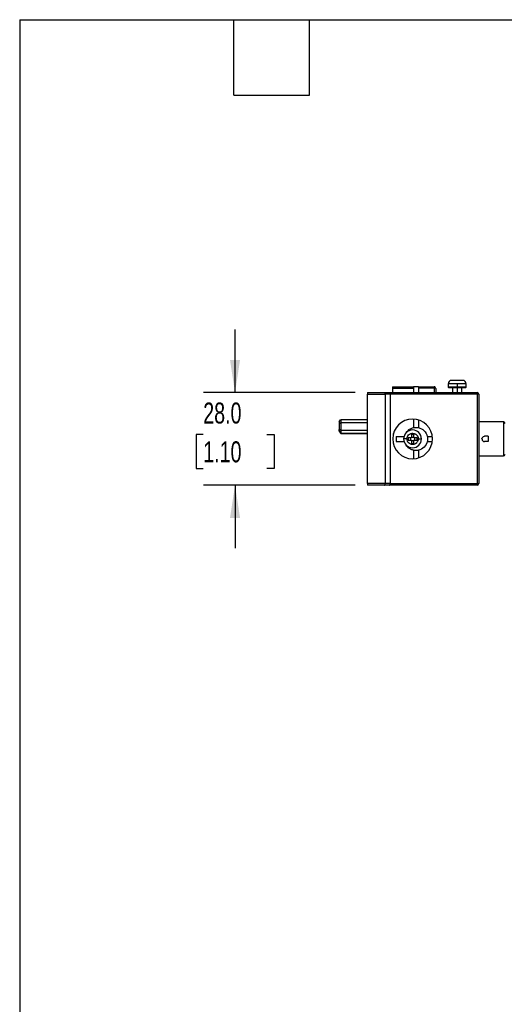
# Model space of a CAD drawing. Header units: millimetres. Extents: x 6 to 273, y 6 to 210.
# Tile 2 of 5: x 6 to 55, y 110 to 210. Entities that reach past the tile are written whole.
import ezdxf

# ---------------------------------------------------------------- set-up
doc = ezdxf.new("R2010")
doc.units = ezdxf.units.MM
doc.layers.add('DIMENSIONS', color=140, linetype='Continuous', lineweight=25)
doc.layers.add('TEXT', color=140, linetype='Continuous', lineweight=25)
doc.styles.add('SLDTEXTSTYLE0', font='TXT', dxfattribs={"width": 0.7})
doc.dimstyles.new('SLDDIMSTYLE3', dxfattribs={"dimtxt": 2.158008, "dimasz": 3.302, "dimexe": 0, "dimexo": 0.0625, "dimgap": 0.539502, "dimtad": 0, "dimtih": 1, "dimtoh": 1, "dimlfac": 3, "dimrnd": 1e-09, "dimzin": 4, "dimdsep": 46, "dimtxsty": 'SLDTEXTSTYLE0', "dimsah": 1, "dimcen": 0.09, "dimadec": 0, "dimazin": 1, "dimtfac": 1, "dimtmove": 0, "dimatfit": 0, "dimfxl": 0, "dimfrac": 2, "dimtolj": 1, "dimtzin": 12, "dimarcsym": 0})

# ---------------------------------------------------------------- blocks, each defined once
blk = doc.blocks.new('_D_10')
at = {"layer": 'DIMENSIONS'}
for p, q in [((28.065, 171.943), (28.065, 178.293)), ((40.167, 171.943), (24.89, 171.943)), ((24.859, 167.732), (24.134, 167.732)), ((24.134, 167.732), (24.134, 164.302)), ((31.272, 167.732), (31.996, 167.732)), ((31.996, 167.732), (31.996, 164.302)), ((24.134, 164.302), (24.859, 164.302)), ((31.996, 164.302), (31.272, 164.302)), ((40.167, 162.609), (24.89, 162.609)), ((28.065, 162.609), (28.065, 156.259))]:
    blk.add_line(p, q, dxfattribs=at)
for points in [[(28.065, 171.943), (28.573, 175.245), (27.557, 175.245)], [(28.065, 162.609), (27.557, 159.307), (28.573, 159.307)]]:
    blk.add_solid(points, dxfattribs=at)
at = {"layer": 'DIMENSIONS', "char_height": 2.1167, "attachment_point": 1, "style": 'SLDTEXTSTYLE0'}
for s, insert in [('28.0', (24.859, 170.944)), ('1.10', (24.859, 167.031))]:
    blk.add_mtext(s, dxfattribs=dict(at, insert=insert))

msp = doc.modelspace()

# ---------------------------------------------------------------- linework, layer by layer
for p, q in [((49.5705, 172.8426), (49.5705, 172.5093)), ((50.4705, 172.8426), (49.5705, 172.8426)), ((50.4705, 173.176), (50.4631, 173.176)), ((50.4705, 172.8426), (50.4705, 172.5093)), ((51.3705, 172.8426), (50.4705, 172.8426)), ((51.3705, 172.5093), (51.3705, 172.8426)), ((41.4372, 171.9426), (41.4372, 171.776)), ((41.4372, 171.9426), (43.1348, 171.9426)), ((41.4372, 171.776), (43.2039, 171.776)), ((41.4372, 162.776), (41.4372, 171.776)), ((43.1348, 171.9426), (43.6348, 171.9426)), ((43.2039, 171.776), (43.2039, 162.776)), ((43.7039, 171.776), (43.2039, 171.776)), ((43.6348, 171.9426), (52.4705, 171.9426)), ((43.7039, 171.776), (43.7039, 162.776)), ((52.4705, 171.776), (43.7039, 171.776)), ((43.9372, 172.5426), (46.0539, 172.5426)), ((43.9372, 172.408), (43.9372, 171.9426)), ((43.9372, 172.408), (46.0539, 172.408)), ((46.5539, 172.5426), (46.0539, 172.5426)), ((46.0539, 172.5426), (46.0539, 171.9426)), ((46.5539, 172.5426), (46.5539, 171.9426)), ((46.5539, 172.5426), (48.1372, 172.5426)), ((48.1372, 172.408), (46.5539, 172.408)), ((48.1372, 172.5426), (48.1372, 172.408)), ((48.1372, 172.408), (48.1372, 171.9426)), ((50.4705, 172.5093), (49.5705, 172.5093)), ((50.0105, 172.4426), (50.0105, 171.9426)), ((50.4705, 172.4426), (50.4632, 172.4426)), ((50.4705, 172.5093), (50.4705, 172.4426)), ((51.3705, 172.5093), (50.4705, 172.5093)), ((51.3039, 172.4426), (50.4705, 172.4426)), ((50.4705, 172.4426), (50.4705, 171.9426)), ((50.9305, 171.9426), (50.9305, 172.4426)), ((52.4705, 171.9426), (52.4705, 171.776)), ((52.4705, 171.776), (52.4705, 162.776)), ((52.6372, 171.776), (52.4705, 171.776)), ((52.6372, 171.776), (52.6372, 162.776)), ((38.5705, 169.0063), (38.6898, 169.1992)), ((38.5705, 169.0063), (38.5705, 168.8396)), ((38.5705, 168.8396), (38.7372, 168.9426)), ((38.5705, 168.8396), (38.5705, 168.2123)), ((41.4372, 169.2142), (38.7264, 169.2142)), ((38.7372, 169.2036), (38.7372, 168.9426)), ((41.4372, 169.2036), (38.7372, 169.2036)), ((38.7372, 168.9426), (38.7372, 168.1093)), ((38.7372, 168.9426), (41.4372, 168.9426)), ((45.4839, 169.2142), (45.4772, 169.2142)), ((46.0539, 169.2742), (46.0539, 168.4426)), ((46.4639, 169.2142), (46.457, 169.2142)), ((46.5539, 169.189), (46.5539, 168.4426)), ((55.1372, 168.9926), (52.6372, 168.9926)), ((55.1372, 168.9926), (55.1372, 165.5593)), ((38.7372, 168.1093), (38.5705, 168.2123)), ((38.5705, 168.0456), (38.5705, 168.2123)), ((38.5705, 168.0456), (38.6898, 167.8527)), ((38.7257, 167.8378), (41.4372, 167.8378)), ((38.7372, 168.1093), (38.7372, 167.8483)), ((41.4372, 168.1093), (38.7372, 168.1093)), ((38.7372, 167.8483), (41.4372, 167.8483)), ((44.051, 167.8378), (44.0512, 167.8378)), ((46.0539, 168.4155), (46.0539, 168.4426)), ((46.0539, 168.4426), (46.5539, 168.4426)), ((46.5539, 168.4426), (46.5539, 168.4155)), ((47.8898, 167.8378), (47.89, 167.8378)), ((44.3035, 167.526), (45.1372, 167.526)), ((44.3035, 167.026), (45.1372, 167.026)), ((45.4039, 167.276), (45.0705, 167.276)), ((45.7872, 167.3926), (45.5205, 167.3926)), ((45.5205, 167.3926), (45.5205, 167.1593)), ((45.5205, 167.1593), (45.7872, 167.1593)), ((45.7872, 167.1593), (45.7872, 167.3926)), ((46.0872, 167.726), (45.8539, 167.726)), ((45.8539, 167.726), (45.8539, 167.4593)), ((45.8539, 167.4593), (46.0872, 167.4593)), ((45.8539, 167.0926), (45.8539, 166.826)), ((46.0872, 167.0926), (45.8539, 167.0926)), ((45.8539, 166.826), (46.0872, 166.826)), ((46.0872, 167.4593), (46.0872, 167.726)), ((46.0872, 166.826), (46.0872, 167.0926)), ((46.4205, 167.3926), (46.1539, 167.3926)), ((46.1539, 167.3926), (46.1539, 167.1593)), ((46.1539, 167.1593), (46.4205, 167.1593)), ((46.4205, 167.1593), (46.4205, 167.3926)), ((46.5372, 167.276), (46.8705, 167.276)), ((47.4434, 167.526), (47.4705, 167.526)), ((47.4705, 167.026), (47.4434, 167.026)), ((47.4705, 167.526), (47.4705, 167.026)), ((47.4705, 167.526), (47.9548, 167.526)), ((47.4705, 167.026), (47.9548, 167.026)), ((53.6039, 167.5426), (53.2372, 167.5426)), ((53.6039, 167.0093), (53.2372, 167.0093)), ((53.6039, 167.5426), (53.6039, 167.0093)), ((46.0539, 166.1093), (46.0539, 166.1364)), ((46.5539, 166.1093), (46.0539, 166.1093)), ((46.0539, 166.1093), (46.0539, 165.2777)), ((46.5539, 166.1364), (46.5539, 166.1093)), ((46.5539, 166.1093), (46.5539, 165.3629)), ((52.6372, 165.5593), (55.1372, 165.5593)), ((41.4372, 162.776), (41.4372, 162.6093)), ((43.2039, 162.776), (41.4372, 162.776)), ((43.1348, 162.6093), (41.4372, 162.6093)), ((43.6348, 162.6093), (43.1348, 162.6093)), ((43.7039, 162.776), (43.2039, 162.776)), ((52.4705, 162.6093), (43.6348, 162.6093)), ((43.7039, 162.776), (52.4705, 162.776)), ((52.4705, 162.776), (52.4705, 162.6093)), ((52.4705, 162.776), (52.6372, 162.776))]:
    msp.add_line(p, q)
for centre, radius, start, end in [((49.9039, 172.8426), 0.3333, 90.004512, 180), ((51.0372, 172.8426), 0.3333, 0, 89.999699), ((48.1372, 172.376), 0.1667, 359.999992, 90), ((49.6372, 172.5093), 0.0667, 180, 270), ((51.3039, 172.5093), 0.0667, 270, 0), ((52.4705, 171.776), 0.1667, 360, 90), ((45.9705, 167.276), 2, 0, 180), ((55.1372, 168.826), 0.1667, 0, 90), ((45.9705, 167.276), 0.9, 0, 180), ((45.9705, 167.276), 0.5667, 89.252659, 90), ((45.9705, 167.276), 2, 180, 0), ((45.9705, 167.276), 0.9, 180, 0), ((45.7872, 167.4593), 0.0667, 270, 0), ((45.7872, 167.0926), 0.0667, 0, 90), ((46.1539, 167.4593), 0.0667, 180, 270), ((46.1539, 167.0926), 0.0667, 90, 180), ((45.9705, 167.276), 0.5667, 269.252659, 270), ((55.1372, 165.726), 0.1667, 270, 0), ((52.4705, 162.776), 0.1667, 270, 0)]:
    msp.add_arc(centre, radius, start, end)
for points, knots in [([(50.4631, 173.176), (50.4047, 173.176), (50.353, 173.176), (50.2656, 173.176), (50.2297, 173.176), (50.1722, 173.176), (50.1504, 173.176), (50.1184, 173.176), (50.1081, 173.176), (50.1015, 173.176), (50.1005, 173.176), (50.0994, 173.176), (50.0968, 173.176), (50.0922, 173.176), (50.0898, 173.176), (50.0773, 173.176), (50.0654, 173.176), (50.0391, 173.176), (50.0247, 173.176), (50.0026, 173.176), (49.9951, 173.176), (49.984, 173.176), (49.9803, 173.176), (49.9758, 173.176), (49.9758, 173.176), (49.9755, 173.176), (49.975, 173.176), (49.9743, 173.176), (49.9693, 173.176), (49.959, 173.176), (49.9433, 173.176), (49.9401, 173.176), (49.936, 173.176), (49.9347, 173.176), (49.9335, 173.176), (49.9327, 173.176), (49.9321, 173.176), (49.9311, 173.176), (49.9271, 173.176), (49.9204, 173.176), (49.9155, 173.176), (49.9112, 173.176), (49.9093, 173.176), (49.9052, 173.176), (49.9038, 173.176), (49.9038, 173.176)], [0, 0, 0, 0, 0.125, 0.125, 0.25, 0.25, 0.375, 0.375, 0.5, 0.5, 0.53125, 0.53125, 0.546875, 0.546875, 0.5625, 0.5625, 0.625, 0.625, 0.6875, 0.6875, 0.71875, 0.71875, 0.734375, 0.734375, 0.7382812, 0.7382812, 0.7421875, 0.75, 0.75, 0.8125, 0.8125, 0.828125, 0.828125, 0.8320312, 0.8339844, 0.8339844, 0.8359375, 0.8359375, 0.84375, 0.875, 0.90625, 0.90625, 0.9375, 0.9375, 1, 1, 1, 1]), ([(51.0372, 173.176), (51.0372, 173.176), (51.0371, 173.176), (51.0369, 173.176), (51.0365, 173.176), (51.0345, 173.176), (51.0288, 173.176), (51.0213, 173.176), (51.0123, 173.176), (51.006, 173.176), (50.9848, 173.176), (50.9676, 173.176), (50.9217, 173.176), (50.8948, 173.176), (50.8626, 173.176), (50.8632, 173.176), (50.8624, 173.176), (50.8619, 173.176), (50.8595, 173.176), (50.857, 173.176), (50.8471, 173.176), (50.837, 173.176), (50.8193, 173.176), (50.818, 173.176), (50.814, 173.176), (50.808, 173.176), (50.7944, 173.176), (50.7833, 173.176), (50.7692, 173.176), (50.7604, 173.176), (50.7441, 173.176), (50.7192, 173.176), (50.6934, 173.176), (50.6671, 173.176), (50.6594, 173.176), (50.6428, 173.176), (50.6176, 173.176), (50.592, 173.176), (50.5737, 173.176), (50.5743, 173.176), (50.574, 173.176), (50.5734, 173.176), (50.5714, 173.176), (50.5686, 173.176), (50.5616, 173.176), (50.5549, 173.176), (50.529, 173.176), (50.5038, 173.176), (50.4705, 173.176)], [0, 0, 0, 0, 0.015625, 0.015625, 0.03125, 0.0625, 0.125, 0.1875, 0.1875, 0.25, 0.25, 0.375, 0.375, 0.5, 0.5, 0.5078125, 0.5078125, 0.515625, 0.515625, 0.53125, 0.53125, 0.5625, 0.5625, 0.5703125, 0.5703125, 0.578125, 0.59375, 0.625, 0.625, 0.65625, 0.65625, 0.6875, 0.75, 0.75, 0.78125, 0.78125, 0.8125, 0.875, 0.875, 0.8789063, 0.8789063, 0.8828125, 0.890625, 0.90625, 0.90625, 0.9375, 0.9375, 1, 1, 1, 1]), ([(43.1348, 171.9426), (43.143, 171.9426), (43.1517, 171.9391), (43.1687, 171.9228), (43.1769, 171.9101), (43.1904, 171.8775), (43.1956, 171.8578), (43.2024, 171.8168), (43.2039, 171.7956), (43.2039, 171.776)], [0, 0, 0, 0, 0.25, 0.25, 0.5, 0.5, 0.75, 0.75, 1, 1, 1, 1]), ([(43.6348, 171.9426), (43.643, 171.9426), (43.6517, 171.9391), (43.6687, 171.9228), (43.6769, 171.9101), (43.6904, 171.8775), (43.6956, 171.8578), (43.7024, 171.8168), (43.7039, 171.7956), (43.7039, 171.776)], [0, 0, 0, 0, 0.25, 0.25, 0.5, 0.5, 0.75, 0.75, 1, 1, 1, 1]), ([(43.9372, 172.5426), (43.9372, 172.5426), (43.9372, 172.529), (43.9372, 172.4804), (43.9372, 172.4456), (43.9372, 172.408)], [0, 0, 0, 0, 0.5, 0.5, 1, 1, 1, 1]), ([(48.3039, 172.376), (48.3039, 172.3844), (48.2859, 172.3927), (48.2242, 172.4046), (48.1808, 172.408), (48.1372, 172.408)], [0, 0, 0, 0, 0.5, 0.5, 1, 1, 1, 1]), ([(48.3039, 172.376), (48.3039, 172.2332), (48.3039, 172.089), (48.3039, 171.9441), (48.3039, 171.9426)], [0, 0, 0, 0, 0.9896348, 1, 1, 1, 1]), ([(50.4632, 172.4426), (50.3586, 172.4426), (50.141, 172.4426), (49.8622, 172.4426), (49.6718, 172.4426), (49.6488, 172.4426), (49.6379, 172.4426)], [0, 0, 0, 0, 0.2411676, 0.5017553, 0.7620441, 1, 1, 1, 1]), ([(38.6898, 169.1992), (38.7036, 169.2078), (38.7161, 169.2133), (38.733, 169.2148), (38.7372, 169.2109), (38.7372, 169.2036)], [0, 0, 0, 0, 0.5, 0.5, 1, 1, 1, 1]), ([(38.7372, 167.8483), (38.7372, 167.8411), (38.733, 167.8371), (38.7161, 167.8387), (38.7036, 167.8442), (38.6898, 167.8527)], [0, 0, 0, 0, 0.5, 0.5, 1, 1, 1, 1]), ([(44.0512, 167.8383), (44.0513, 167.8385), (44.0514, 167.8388), (44.0532, 167.8449), (44.0542, 167.8483)], [0, 0, 0, 0, 0.4425872, 1, 1, 1, 1]), ([(45.3459, 167.9234), (45.3876, 167.9848), (45.4914, 168.1378), (45.737, 168.3163), (45.9482, 168.3825), (46.0539, 168.4155)], [0, 0, 0, 0, 0.2509453, 0.6254727, 1, 1, 1, 1]), ([(45.4039, 167.276), (45.4043, 167.2945), (45.4048, 167.3131), (45.4083, 167.35), (45.4111, 167.3683), (45.422, 167.4229), (45.4328, 167.4586), (45.4754, 167.5613), (45.5174, 167.6242), (45.6223, 167.7291), (45.6851, 167.7711), (45.7879, 167.8137), (45.8236, 167.8245), (45.8782, 167.8353), (45.8965, 167.8382), (45.9334, 167.8417), (45.952, 167.8422), (45.9705, 167.8426)], [0, 0, 0, 0, 0.0625, 0.0625, 0.125, 0.125, 0.25, 0.25, 0.5, 0.5, 0.75, 0.75, 0.875, 0.875, 0.9375, 0.9375, 1, 1, 1, 1]), ([(45.9779, 167.8426), (46.0355, 167.8419), (46.0849, 167.8326), (46.1658, 167.8097), (46.1975, 167.796), (46.2333, 167.7784), (46.2432, 167.773), (46.2535, 167.7671), (46.2554, 167.766), (46.2581, 167.7644), (46.2586, 167.7642), (46.2625, 167.7618), (46.2724, 167.7559), (46.282, 167.7497), (46.32, 167.7238), (46.3484, 167.7001), (46.3871, 167.6607), (46.3994, 167.6469), (46.4139, 167.629), (46.4175, 167.6245), (46.4211, 167.6199), (46.4225, 167.6181), (46.4234, 167.6169), (46.4242, 167.6159), (46.4248, 167.615), (46.4283, 167.6104), (46.4323, 167.6049), (46.4423, 167.5903), (46.4484, 167.5811), (46.4569, 167.5671), (46.4595, 167.5627), (46.4622, 167.558), (46.464, 167.5548), (46.4642, 167.5544), (46.4663, 167.5508), (46.4744, 167.536), (46.4825, 167.5195), (46.5142, 167.4477), (46.5372, 167.3704), (46.5372, 167.276)], [0, 0, 0, 0, 0.125, 0.125, 0.25, 0.25, 0.3125, 0.3125, 0.328125, 0.328125, 0.3359375, 0.3359375, 0.34375, 0.375, 0.375, 0.5, 0.5, 0.5625, 0.5625, 0.578125, 0.5820313, 0.5820313, 0.5859375, 0.5859375, 0.59375, 0.59375, 0.625, 0.625, 0.65625, 0.65625, 0.6640625, 0.6679688, 0.6679688, 0.671875, 0.671875, 0.6875, 0.75, 0.75, 1, 1, 1, 1]), ([(46.5539, 168.4155), (46.7702, 168.3681), (46.9722, 168.2575), (47.2854, 167.9443), (47.396, 167.7423), (47.4434, 167.526)], [0, 0, 0, 0, 0.5, 0.5, 1, 1, 1, 1]), ([(47.8869, 167.8483), (47.8879, 167.8449), (47.8897, 167.8388), (47.8898, 167.8385), (47.8898, 167.8383)], [0, 0, 0, 0, 0.5568029, 1, 1, 1, 1]), ([(44.3035, 167.526), (44.3036, 167.4842), (44.3038, 167.4008), (44.3038, 167.3175), (44.3039, 167.276)], [0, 0, 0, 0, 0.5017564, 1, 1, 1, 1]), ([(44.3039, 167.276), (44.3038, 167.2345), (44.3038, 167.1511), (44.3036, 167.0678), (44.3035, 167.026)], [0, 0, 0, 0, 0.4982291, 1, 1, 1, 1]), ([(45.9631, 166.7094), (45.9447, 166.71), (45.9264, 166.7107), (45.8898, 166.7147), (45.8716, 166.7177), (45.8176, 166.7291), (45.7824, 166.7402), (45.6809, 166.7834), (45.6189, 166.8256), (45.5155, 166.9303), (45.4742, 166.9928), (45.4184, 167.1289), (45.4039, 167.2024), (45.4039, 167.276)], [0, 0, 0, 0, 0.0625, 0.0625, 0.125, 0.125, 0.25, 0.25, 0.5, 0.5, 0.75, 0.75, 1, 1, 1, 1]), ([(46.5372, 167.276), (46.5372, 167.27), (46.5371, 167.2665), (46.5369, 167.2581), (46.5365, 167.2454), (46.5345, 167.216), (46.5288, 167.1743), (46.5213, 167.1414), (46.5123, 167.109), (46.506, 167.0895), (46.4848, 167.0345), (46.4676, 167.0002), (46.4217, 166.9301), (46.3948, 166.8976), (46.3626, 166.8668), (46.3632, 166.8674), (46.3624, 166.8666), (46.3619, 166.8661), (46.3595, 166.8638), (46.357, 166.8615), (46.3471, 166.8523), (46.337, 166.8433), (46.3193, 166.8292), (46.318, 166.8282), (46.314, 166.8251), (46.308, 166.8205), (46.2944, 166.8106), (46.2833, 166.8032), (46.2692, 166.7942), (46.2604, 166.7888), (46.2441, 166.7795), (46.2192, 166.7661), (46.1934, 166.7546), (46.1671, 166.7444), (46.1594, 166.7416), (46.1428, 166.7361), (46.1176, 166.7283), (46.092, 166.7221), (46.0737, 166.7186), (46.0743, 166.7187), (46.074, 166.7187), (46.0734, 166.7186), (46.0714, 166.7182), (46.0686, 166.7177), (46.0616, 166.7165), (46.0549, 166.7154), (46.029, 166.712), (46.0038, 166.7092), (45.9705, 166.7093)], [0, 0, 0, 0, 0.015625, 0.015625, 0.03125, 0.0625, 0.125, 0.1875, 0.1875, 0.25, 0.25, 0.375, 0.375, 0.5, 0.5, 0.5078125, 0.5078125, 0.515625, 0.515625, 0.53125, 0.53125, 0.5625, 0.5625, 0.5703125, 0.5703125, 0.578125, 0.59375, 0.625, 0.625, 0.65625, 0.65625, 0.6875, 0.75, 0.75, 0.78125, 0.78125, 0.8125, 0.875, 0.875, 0.8789063, 0.8789063, 0.8828125, 0.890625, 0.90625, 0.90625, 0.9375, 0.9375, 1, 1, 1, 1]), ([(47.4434, 167.026), (47.396, 166.8097), (47.2854, 166.6076), (46.9722, 166.2944), (46.7702, 166.1839), (46.5539, 166.1364)], [0, 0, 0, 0, 0.5, 0.5, 1, 1, 1, 1]), ([(52.9705, 167.276), (52.9705, 167.3458), (52.9993, 167.4152), (53.098, 167.5139), (53.1674, 167.5426), (53.2372, 167.5426)], [0, 0, 0, 0, 0.5, 0.5, 1, 1, 1, 1]), ([(52.9705, 167.276), (52.9708, 167.2674), (52.9713, 167.2502), (52.9753, 167.2245), (52.9817, 167.1989), (52.9935, 167.166), (53.014, 167.127), (53.0471, 167.0865), (53.0878, 167.053), (53.1343, 167.0286), (53.1848, 167.0122), (53.2197, 167.0103), (53.2372, 167.0093)], [0, 0, 0, 0, 0.0616477, 0.1234946, 0.1861475, 0.2501901, 0.3743288, 0.5001154, 0.6226626, 0.7500413, 0.8750298, 1, 1, 1, 1]), ([(46.0539, 166.1364), (45.9482, 166.1694), (45.7367, 166.2354), (45.4833, 166.4215), (45.3738, 166.5841), (45.3263, 166.6547)], [0, 0, 0, 0, 0.3611657, 0.7223315, 1, 1, 1, 1]), ([(43.1348, 162.6093), (43.143, 162.6093), (43.1517, 162.6129), (43.1687, 162.6291), (43.1769, 162.6418), (43.1904, 162.6744), (43.1956, 162.6941), (43.2024, 162.7351), (43.2039, 162.7563), (43.2039, 162.776)], [0, 0, 0, 0, 0.25, 0.25, 0.5, 0.5, 0.75, 0.75, 1, 1, 1, 1]), ([(43.6348, 162.6093), (43.643, 162.6093), (43.6517, 162.6129), (43.6687, 162.6291), (43.6769, 162.6418), (43.6904, 162.6744), (43.6956, 162.6941), (43.7024, 162.7351), (43.7039, 162.7563), (43.7039, 162.776)], [0, 0, 0, 0, 0.25, 0.25, 0.5, 0.5, 0.75, 0.75, 1, 1, 1, 1])]:
    msp.add_open_spline(points, degree=3, knots=knots)
at = {"layer": 'TEXT'}
for p, q in [((6.35, 209.55), (273.05, 209.55)), ((6.35, 209.55), (6.35, 6.35)), ((27.94, 201.93), (27.94, 209.55)), ((35.56, 201.93), (35.56, 209.55)), ((27.94, 201.93), (35.56, 201.93))]:
    msp.add_line(p, q, dxfattribs=at)

# ---------------------------------------------------------------- dimensions: what is measured, and where the dimension line sits
at = {"layer": 'DIMENSIONS'}
dim = msp.add_linear_dim(base=(28.0654, 162.6093), p1=(41.4372, 171.9426), p2=(41.4372, 162.6093), angle=90, dimstyle='SLDDIMSTYLE3', dxfattribs=at)
dim.commit()
dim.dimension.update_dxf_attribs({"geometry": '_D_10', "text_midpoint": (28.0654, 167.7321), "dimtype": 160})

doc.saveas('drawing.dxf')
